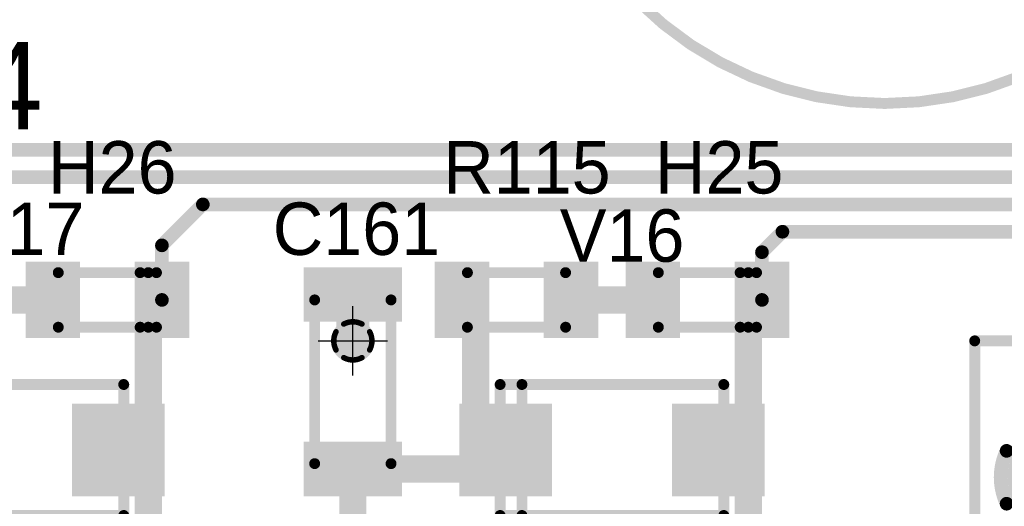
# Model space of a CAD drawing. Extents: x 74 to 326, y 70 to 232.
# Tile 20 of 138: x 120 to 138, y 104 to 113. Entities that reach past the tile are written whole.
import ezdxf

# ---------------------------------------------------------------- set-up
doc = ezdxf.new("R2010")
doc.units = 0
for name, color, linetype in [('Bottom', 2, 'CONTINUOUS'), ('Drill_Layer', 255, 'CONTINUOUS'), ('Gnd', 12, 'CONTINUOUS'), ('Pwr', 13, 'CONTINUOUS'), ('Top', 1, 'CONTINUOUS'), ('Top_Silk', 6, 'CONTINUOUS')]:
    doc.layers.add(name, color=color, linetype=linetype)

# ---------------------------------------------------------------- blocks, each defined once
blk = doc.blocks.new('Cross')
at = {"layer": 'Drill_Layer', "linetype": 'CONTINUOUS'}
for p, q in [((0, -12.7), (0, 12.7)), ((-12.7, 0), (12.7, 0))]:
    blk.add_line(p, q, dxfattribs=at)
blk = doc.blocks.new('UNIT_DISC')
at = {"linetype": 'CONTINUOUS', "const_width": 0.5}
blk.add_lwpolyline([(0.25, 0, 1), (-0.25, 0, 1)], format="xyb", close=True, dxfattribs=at)
blk = doc.blocks.new('SHAPE_EL_236_236_0_0_0_0')
at = {"xscale": 0.6, "yscale": 0.6, "zscale": 0.6}
blk.add_blockref('UNIT_DISC', (0, 0), dxfattribs=at)
blk = doc.blocks.new('SHAPE_TH45_314_236_39_0_0_0')
at = {"linetype": 'CONTINUOUS', "const_width": 0.1}
for points in [[(0.16647, 0.30788, 0.2530389), (-0.16647, 0.30788, 0.2530389)], [(-0.30788, 0.16647, 0.2530389), (-0.30788, -0.16647, 0.2530389)], [(0.30788, -0.16647, 0.2530389), (0.30788, 0.16647, 0.2530389)], [(-0.16647, -0.30788, 0.2530389), (0.16647, -0.30788, 0.2530389)]]:
    blk.add_lwpolyline(points, format="xyb", dxfattribs=at)
at = {"xscale": 0.1, "yscale": 0.1, "zscale": 0.1}
for p in [(-0.30788, 0.16647), (-0.16647, 0.30788), (0.16647, 0.30788), (0.30788, 0.16647), (-0.30788, -0.16647), (0.30788, -0.16647), (-0.16647, -0.30788), (0.16647, -0.30788)]:
    blk.add_blockref('UNIT_DISC', p, dxfattribs=at)
blk = doc.blocks.new('SHAPE_EL_314_314_0_0_0_0')
at = {"xscale": 0.8, "yscale": 0.8, "zscale": 0.8}
blk.add_blockref('UNIT_DISC', (0, 0), dxfattribs=at)
blk = doc.blocks.new('v030649')
at = {"layer": 'Bottom'}
blk.add_blockref('SHAPE_EL_236_236_0_0_0_0', (0, 0), dxfattribs=at)
at = {"layer": 'Gnd'}
blk.add_blockref('SHAPE_TH45_314_236_39_0_0_0', (0, 0), dxfattribs=at)
at = {"layer": 'Pwr'}
blk.add_blockref('SHAPE_EL_314_314_0_0_0_0', (0, 0), dxfattribs=at)
at = {"layer": 'Top'}
blk.add_blockref('SHAPE_EL_236_236_0_0_0_0', (0, 0), dxfattribs=at)
blk = doc.blocks.new('0805LED_10596')
at = {"layer": 'Top_Silk', "linetype": 'CONTINUOUS', "const_width": 0.2}
for points in [[(132.1, 108.5), (132.1, 107.5)], [(133.9, 108.5), (132.1, 108.5)], [(133.6, 108.5), (133.6, 107.5)], [(133.75, 108.5), (133.75, 107.5)], [(133.9, 108.5), (133.9, 107.5)], [(132.1, 107.5), (133.9, 107.5)]]:
    blk.add_lwpolyline(points, dxfattribs=at)
at = {"layer": 'Top_Silk', "xscale": 0.2, "yscale": 0.2, "zscale": 0.2}
for p in [(132.1, 108.5), (132.1, 108.5), (133.6, 108.5), (133.75, 108.5), (133.9, 108.5), (133.9, 108.5), (132.1, 107.5), (132.1, 107.5), (133.6, 107.5), (133.75, 107.5), (133.9, 107.5), (133.9, 107.5)]:
    blk.add_blockref('UNIT_DISC', p, dxfattribs=at)
blk = doc.blocks.new('SHAPE_SQ_393_551_0_0_0_0')
blk.add_solid([(-0.5, -0.7), (0.5, -0.7), (-0.5, 0.7), (0.5, 0.7)])
blk = doc.blocks.new('SHAPE_EL_196_196_0_0_0_0')
at = {"xscale": 0.5, "yscale": 0.5, "zscale": 0.5}
blk.add_blockref('UNIT_DISC', (0, 0), dxfattribs=at)
blk = doc.blocks.new('w1000h1400368')
at = {"layer": 'Gnd'}
blk.add_blockref('SHAPE_EL_196_196_0_0_0_0', (0, 0), dxfattribs=at)
at = {"layer": 'Pwr'}
blk.add_blockref('SHAPE_EL_196_196_0_0_0_0', (0, 0), dxfattribs=at)
at = {"layer": 'Top'}
blk.add_blockref('SHAPE_SQ_393_551_0_0_0_0', (0, 0), dxfattribs=at)
blk = doc.blocks.new('w1000h1400387')
at = {"layer": 'Gnd'}
blk.add_blockref('SHAPE_EL_196_196_0_0_0_0', (0, 0), dxfattribs=at)
at = {"layer": 'Pwr'}
blk.add_blockref('SHAPE_EL_196_196_0_0_0_0', (0, 0), dxfattribs=at)
at = {"layer": 'Top'}
blk.add_blockref('SHAPE_SQ_393_551_0_0_0_0', (0, 0), dxfattribs=at)
blk = doc.blocks.new('H25')
for name, p in [('w1000h1400368', (132, 108)), ('w1000h1400387', (134, 108)), ('0805LED_10596', (0, 0))]:
    blk.add_blockref(name, p)
at = {"layer": 'Top_Silk'}
blk.add_text('H25', height=0.96, dxfattribs=at).set_placement((132.0375, 109.95))
blk = doc.blocks.new('1206_15362')
at = {"layer": 'Top_Silk', "linetype": 'CONTINUOUS', "const_width": 0.2}
for points in [[(127.2, 108), (125.8, 108)], [(125.8, 108), (125.8, 105)], [(127.2, 105), (127.2, 108)], [(125.8, 105), (127.2, 105)]]:
    blk.add_lwpolyline(points, dxfattribs=at)
at = {"layer": 'Top_Silk', "xscale": 0.2, "yscale": 0.2, "zscale": 0.2}
for p in [(125.8, 108), (125.8, 108), (127.2, 108), (127.2, 108), (125.8, 105), (125.8, 105), (127.2, 105), (127.2, 105)]:
    blk.add_blockref('UNIT_DISC', p, dxfattribs=at)
blk = doc.blocks.new('SHAPE_SQ_393_708_0_0_0_0')
blk.add_solid([(-0.5, -0.9), (0.5, -0.9), (-0.5, 0.9), (0.5, 0.9)])
blk = doc.blocks.new('w1000h180049')
at = {"layer": 'Gnd'}
blk.add_blockref('SHAPE_EL_196_196_0_0_0_0', (0, 0), dxfattribs=at)
at = {"layer": 'Pwr'}
blk.add_blockref('SHAPE_EL_196_196_0_0_0_0', (0, 0), dxfattribs=at)
at = {"layer": 'Top'}
blk.add_blockref('SHAPE_SQ_393_708_0_0_0_0', (0, 0), dxfattribs=at)
blk = doc.blocks.new('w1000h1800139')
at = {"layer": 'Gnd'}
blk.add_blockref('SHAPE_EL_196_196_0_0_0_0', (0, 0), dxfattribs=at)
at = {"layer": 'Pwr'}
blk.add_blockref('SHAPE_EL_196_196_0_0_0_0', (0, 0), dxfattribs=at)
at = {"layer": 'Top'}
blk.add_blockref('SHAPE_SQ_393_708_0_0_0_0', (0, 0), dxfattribs=at)
blk = doc.blocks.new('C161')
at = {"rotation": 270}
for name, p in [('w1000h180049', (126.5, 108.1)), ('w1000h1800139', (126.5, 104.9))]:
    blk.add_blockref(name, p, dxfattribs=at)
blk.add_blockref('1206_15362', (0, 0))
at = {"layer": 'Top_Silk'}
blk.add_text('C161', height=0.96, dxfattribs=at).set_placement((125.03125, 108.825))
blk = doc.blocks.new('TO_220IGO_L78ABV_15454')
at = {"layer": 'Top_Silk', "linetype": 'CONTINUOUS', "const_width": 0.2}
for points in [[(142.3, 107.25), (137.9, 107.25)], [(137.9, 97.25), (137.9, 107.25)], [(141.3, 97.25), (141.3, 107.25)], [(142.3, 97.25), (142.3, 107.25)], [(137.9, 97.25), (142.3, 97.25)]]:
    blk.add_lwpolyline(points, dxfattribs=at)
at = {"layer": 'Top_Silk', "xscale": 0.2, "yscale": 0.2, "zscale": 0.2}
for p in [(137.9, 107.25), (137.9, 107.25), (141.3, 107.25), (142.3, 107.25), (142.3, 107.25), (137.9, 97.25), (137.9, 97.25), (141.3, 97.25), (142.3, 97.25), (142.3, 97.25)]:
    blk.add_blockref('UNIT_DISC', p, dxfattribs=at)
at = {"layer": 'Top_Silk'}
for s, p in [('I', (138.9375, 104.84375)), ('G', (138.9375, 102.5625)), ('O', (138.9375, 100.07811))]:
    blk.add_text(s, height=0.8, rotation=270, dxfattribs=at).set_placement(p)
blk = doc.blocks.new('SHAPE_EL_787_787_0_0_0_0')
at = {"xscale": 2, "yscale": 2, "zscale": 2}
blk.add_blockref('UNIT_DISC', (0, 0), dxfattribs=at)
blk = doc.blocks.new('SHAPE_EL_669_669_0_0_0_0')
at = {"xscale": 1.7, "yscale": 1.7, "zscale": 1.7}
blk.add_blockref('UNIT_DISC', (0, 0), dxfattribs=at)
blk = doc.blocks.new('SHAPE_TH45_984_787_196_0_0_0')
at = {"linetype": 'CONTINUOUS', "const_width": 0.25}
for points in [[(0.48432, 1.01541, 0.2262769), (-0.48432, 1.01541, 0.2262769)], [(-1.01541, 0.48432, 0.2262769), (-1.01541, -0.48432, 0.2262769)], [(1.01541, -0.48432, 0.2262769), (1.01541, 0.48432, 0.2262769)], [(-0.48432, -1.01541, 0.2262769), (0.48432, -1.01541, 0.2262769)]]:
    blk.add_lwpolyline(points, format="xyb", dxfattribs=at)
at = {"xscale": 0.25, "yscale": 0.25, "zscale": 0.25}
for p in [(-0.48432, 1.01541), (0.48432, 1.01541), (-1.01541, 0.48432), (1.01541, 0.48432), (-1.01541, -0.48432), (1.01541, -0.48432), (-0.48432, -1.01541), (0.48432, -1.01541)]:
    blk.add_blockref('UNIT_DISC', p, dxfattribs=at)
blk = doc.blocks.new('c2000h1200139')
at = {"layer": 'Bottom'}
blk.add_blockref('SHAPE_EL_787_787_0_0_0_0', (0, 0), dxfattribs=at)
at = {"layer": 'Gnd'}
blk.add_blockref('SHAPE_EL_669_669_0_0_0_0', (0, 0), dxfattribs=at)
at = {"layer": 'Pwr'}
blk.add_blockref('SHAPE_TH45_984_787_196_0_0_0', (0, 0), dxfattribs=at)
at = {"layer": 'Top'}
blk.add_blockref('SHAPE_EL_787_787_0_0_0_0', (0, 0), dxfattribs=at)
blk = doc.blocks.new('c2000h1200350')
at = {"layer": 'Bottom'}
blk.add_blockref('SHAPE_EL_787_787_0_0_0_0', (0, 0), dxfattribs=at)
at = {"layer": 'Gnd'}
blk.add_blockref('SHAPE_EL_669_669_0_0_0_0', (0, 0), dxfattribs=at)
at = {"layer": 'Pwr'}
blk.add_blockref('SHAPE_TH45_984_787_196_0_0_0', (0, 0), dxfattribs=at)
at = {"layer": 'Top'}
blk.add_blockref('SHAPE_EL_787_787_0_0_0_0', (0, 0), dxfattribs=at)
blk = doc.blocks.new('c2000h120049')
at = {"layer": 'Bottom'}
blk.add_blockref('SHAPE_EL_787_787_0_0_0_0', (0, 0), dxfattribs=at)
at = {"layer": 'Gnd'}
blk.add_blockref('SHAPE_TH45_984_787_196_0_0_0', (0, 0), dxfattribs=at)
at = {"layer": 'Pwr'}
blk.add_blockref('SHAPE_EL_669_669_0_0_0_0', (0, 0), dxfattribs=at)
at = {"layer": 'Top'}
blk.add_blockref('SHAPE_EL_787_787_0_0_0_0', (0, 0), dxfattribs=at)
blk = doc.blocks.new('SHAPE_SQ_196_196_0_0_0_0')
blk.add_solid([(-0.25, -0.25), (0.25, -0.25), (-0.25, 0.25), (0.25, 0.25)])
blk = doc.blocks.new('w500h50049')
at = {"layer": 'Gnd'}
blk.add_blockref('SHAPE_EL_196_196_0_0_0_0', (0, 0), dxfattribs=at)
at = {"layer": 'Pwr'}
blk.add_blockref('SHAPE_EL_196_196_0_0_0_0', (0, 0), dxfattribs=at)
at = {"layer": 'Top'}
blk.add_blockref('SHAPE_SQ_196_196_0_0_0_0', (0, 0), dxfattribs=at)
blk = doc.blocks.new('U4')
blk.add_blockref('TO_220IGO_L78ABV_15454', (0, 0))
for name, p, rotation in [('c2000h1200139', (139.5, 104.75), 180), ('c2000h120049', (139.5, 102.25), 180), ('w500h50049', (139.75, 102.25), 270), ('c2000h1200350', (139.5, 99.75), 180)]:
    blk.add_blockref(name, p, dxfattribs=dict(rotation=rotation))
at = {"layer": 'Top_Silk'}
blk.add_text('U4', height=0.96, rotation=270, dxfattribs=at).set_placement((138.825, 103))
blk = doc.blocks.new('0805LED_18032')
at = {"layer": 'Top_Silk', "linetype": 'CONTINUOUS', "const_width": 0.2}
for points in [[(121.1, 108.5), (121.1, 107.5)], [(122.9, 108.5), (121.1, 108.5)], [(122.6, 108.5), (122.6, 107.5)], [(122.75, 108.5), (122.75, 107.5)], [(122.9, 108.5), (122.9, 107.5)], [(121.1, 107.5), (122.9, 107.5)]]:
    blk.add_lwpolyline(points, dxfattribs=at)
at = {"layer": 'Top_Silk', "xscale": 0.2, "yscale": 0.2, "zscale": 0.2}
for p in [(121.1, 108.5), (121.1, 108.5), (122.6, 108.5), (122.75, 108.5), (122.9, 108.5), (122.9, 108.5), (121.1, 107.5), (121.1, 107.5), (122.6, 107.5), (122.75, 107.5), (122.9, 107.5), (122.9, 107.5)]:
    blk.add_blockref('UNIT_DISC', p, dxfattribs=at)
blk = doc.blocks.new('w1000h1400273')
at = {"layer": 'Gnd'}
blk.add_blockref('SHAPE_EL_196_196_0_0_0_0', (0, 0), dxfattribs=at)
at = {"layer": 'Pwr'}
blk.add_blockref('SHAPE_EL_196_196_0_0_0_0', (0, 0), dxfattribs=at)
at = {"layer": 'Top'}
blk.add_blockref('SHAPE_SQ_393_551_0_0_0_0', (0, 0), dxfattribs=at)
blk = doc.blocks.new('w1000h1400382')
at = {"layer": 'Gnd'}
blk.add_blockref('SHAPE_EL_196_196_0_0_0_0', (0, 0), dxfattribs=at)
at = {"layer": 'Pwr'}
blk.add_blockref('SHAPE_EL_196_196_0_0_0_0', (0, 0), dxfattribs=at)
at = {"layer": 'Top'}
blk.add_blockref('SHAPE_SQ_393_551_0_0_0_0', (0, 0), dxfattribs=at)
blk = doc.blocks.new('H26')
for name, p in [('w1000h1400273', (121, 108)), ('w1000h1400382', (123, 108)), ('0805LED_18032', (0, 0))]:
    blk.add_blockref(name, p)
at = {"layer": 'Top_Silk'}
blk.add_text('H26', height=0.96, dxfattribs=at).set_placement((120.9125, 109.95))
blk = doc.blocks.new('0805_18239')
at = {"layer": 'Top_Silk', "linetype": 'CONTINUOUS', "const_width": 0.2}
for points in [[(128.6, 107.5), (128.6, 108.5)], [(130.4, 108.5), (128.6, 108.5)], [(130.4, 107.5), (130.4, 108.5)], [(128.6, 107.5), (130.4, 107.5)]]:
    blk.add_lwpolyline(points, dxfattribs=at)
at = {"layer": 'Top_Silk', "xscale": 0.2, "yscale": 0.2, "zscale": 0.2}
for p in [(128.6, 108.5), (128.6, 108.5), (130.4, 108.5), (130.4, 108.5), (128.6, 107.5), (128.6, 107.5), (130.4, 107.5), (130.4, 107.5)]:
    blk.add_blockref('UNIT_DISC', p, dxfattribs=at)
blk = doc.blocks.new('w1000h1400139')
at = {"layer": 'Gnd'}
blk.add_blockref('SHAPE_EL_196_196_0_0_0_0', (0, 0), dxfattribs=at)
at = {"layer": 'Pwr'}
blk.add_blockref('SHAPE_EL_196_196_0_0_0_0', (0, 0), dxfattribs=at)
at = {"layer": 'Top'}
blk.add_blockref('SHAPE_SQ_393_551_0_0_0_0', (0, 0), dxfattribs=at)
blk = doc.blocks.new('R115')
at = {"rotation": 180}
for name, p in [('w1000h1400139', (128.5, 108)), ('w1000h1400368', (130.5, 108))]:
    blk.add_blockref(name, p, dxfattribs=at)
blk.add_blockref('0805_18239', (0, 0))
at = {"layer": 'Top_Silk'}
blk.add_text('R115', height=0.96, dxfattribs=at).set_placement((128.15625, 109.95))
blk = doc.blocks.new('SMA_18019')
at = {"layer": 'Top_Silk', "linetype": 'CONTINUOUS', "const_width": 0.2}
for points in [[(118.2, 106.45), (118.2, 104.05)], [(118.2, 106.45), (122.3, 106.45)], [(118.6, 106.45), (118.6, 104.05)], [(122.3, 106.45), (122.3, 104.05)], [(118.2, 104.05), (122.3, 104.05)]]:
    blk.add_lwpolyline(points, dxfattribs=at)
at = {"layer": 'Top_Silk', "xscale": 0.2, "yscale": 0.2, "zscale": 0.2}
for p in [(118.2, 106.45), (118.2, 106.45), (118.6, 106.45), (122.3, 106.45), (122.3, 106.45), (118.2, 104.05), (118.2, 104.05), (118.6, 104.05), (122.3, 104.05), (122.3, 104.05)]:
    blk.add_blockref('UNIT_DISC', p, dxfattribs=at)
blk = doc.blocks.new('SHAPE_SQ_669_669_0_0_0_0')
blk.add_solid([(-0.85, -0.85), (0.85, -0.85), (-0.85, 0.85), (0.85, 0.85)])
blk = doc.blocks.new('w1700h1700139')
at = {"layer": 'Gnd'}
blk.add_blockref('SHAPE_EL_196_196_0_0_0_0', (0, 0), dxfattribs=at)
at = {"layer": 'Pwr'}
blk.add_blockref('SHAPE_EL_196_196_0_0_0_0', (0, 0), dxfattribs=at)
at = {"layer": 'Top'}
blk.add_blockref('SHAPE_SQ_669_669_0_0_0_0', (0, 0), dxfattribs=at)
blk = doc.blocks.new('w1700h1700382')
at = {"layer": 'Gnd'}
blk.add_blockref('SHAPE_EL_196_196_0_0_0_0', (0, 0), dxfattribs=at)
at = {"layer": 'Pwr'}
blk.add_blockref('SHAPE_EL_196_196_0_0_0_0', (0, 0), dxfattribs=at)
at = {"layer": 'Top'}
blk.add_blockref('SHAPE_SQ_669_669_0_0_0_0', (0, 0), dxfattribs=at)
blk = doc.blocks.new('V17')
for name, p in [('SMA_18019', (0, 0)), ('w1700h1700139', (118.3, 105.25)), ('w1700h1700382', (122.2, 105.25))]:
    blk.add_blockref(name, p)
at = {"layer": 'Top_Silk'}
blk.add_text('V17', height=0.96, dxfattribs=at).set_placement((119.29375, 108.825))
blk = doc.blocks.new('SMA_18196')
at = {"layer": 'Top_Silk', "linetype": 'CONTINUOUS', "const_width": 0.2}
for points in [[(129.2, 106.45), (129.2, 104.05)], [(129.2, 106.45), (133.3, 106.45)], [(129.6, 106.45), (129.6, 104.05)], [(133.3, 106.45), (133.3, 104.05)], [(129.2, 104.05), (133.3, 104.05)]]:
    blk.add_lwpolyline(points, dxfattribs=at)
at = {"layer": 'Top_Silk', "xscale": 0.2, "yscale": 0.2, "zscale": 0.2}
for p in [(129.2, 106.45), (129.2, 106.45), (129.6, 106.45), (133.3, 106.45), (133.3, 106.45), (129.2, 104.05), (129.2, 104.05), (129.6, 104.05), (133.3, 104.05), (133.3, 104.05)]:
    blk.add_blockref('UNIT_DISC', p, dxfattribs=at)
blk = doc.blocks.new('w1700h1700387')
at = {"layer": 'Gnd'}
blk.add_blockref('SHAPE_EL_196_196_0_0_0_0', (0, 0), dxfattribs=at)
at = {"layer": 'Pwr'}
blk.add_blockref('SHAPE_EL_196_196_0_0_0_0', (0, 0), dxfattribs=at)
at = {"layer": 'Top'}
blk.add_blockref('SHAPE_SQ_669_669_0_0_0_0', (0, 0), dxfattribs=at)
blk = doc.blocks.new('V16')
for name, p in [('SMA_18196', (0, 0)), ('w1700h1700139', (129.3, 105.25)), ('w1700h1700387', (133.2, 105.25))]:
    blk.add_blockref(name, p)
at = {"layer": 'Top_Silk'}
blk.add_text('V16', height=0.96, dxfattribs=at).set_placement((130.29375, 108.7))
blk = doc.blocks.new('C13V_20804')
at = {"layer": 'Top_Silk', "linetype": 'CONTINUOUS', "const_width": 0.2}
blk.add_lwpolyline([(136.25, 111.6, 1), (136.25, 124.4, 1)], format="xyb", close=True, dxfattribs=at)
for points in [[(138.75, 116), (138.75, 115)], [(139.25, 115.5), (138.25, 115.5)]]:
    blk.add_lwpolyline(points, dxfattribs=at)
at = {"layer": 'Top_Silk', "xscale": 0.2, "yscale": 0.2, "zscale": 0.2}
for p in [(138.75, 116), (138.25, 115.5), (139.25, 115.5), (138.75, 115)]:
    blk.add_blockref('UNIT_DISC', p, dxfattribs=at)
blk = doc.blocks.new('SHAPE_EL_590_590_0_0_0_0')
at = {"xscale": 1.5, "yscale": 1.5, "zscale": 1.5}
blk.add_blockref('UNIT_DISC', (0, 0), dxfattribs=at)
blk = doc.blocks.new('SHAPE_EL_511_511_0_0_0_0')
at = {"xscale": 1.3, "yscale": 1.3, "zscale": 1.3}
blk.add_blockref('UNIT_DISC', (0, 0), dxfattribs=at)
blk = doc.blocks.new('SHAPE_TH45_787_590_98_0_0_0')
at = {"linetype": 'CONTINUOUS', "const_width": 0.25}
for points in [[(0.41617, 0.76969, 0.2530389), (-0.41617, 0.76969, 0.2530389)], [(-0.76969, 0.41617, 0.2530389), (-0.76969, -0.41617, 0.2530389)], [(0.76969, -0.41617, 0.2530389), (0.76969, 0.41617, 0.2530389)], [(-0.41617, -0.76969, 0.2530389), (0.41617, -0.76969, 0.2530389)]]:
    blk.add_lwpolyline(points, format="xyb", dxfattribs=at)
at = {"xscale": 0.25, "yscale": 0.25, "zscale": 0.25}
for p in [(-0.41617, 0.76969), (0.41617, 0.76969), (-0.76969, 0.41617), (0.76969, 0.41617), (-0.76969, -0.41617), (0.76969, -0.41617), (-0.41617, -0.76969), (0.41617, -0.76969)]:
    blk.add_blockref('UNIT_DISC', p, dxfattribs=at)
blk = doc.blocks.new('c1500h800139')
at = {"layer": 'Bottom'}
blk.add_blockref('SHAPE_EL_590_590_0_0_0_0', (0, 0), dxfattribs=at)
at = {"layer": 'Gnd'}
blk.add_blockref('SHAPE_EL_511_511_0_0_0_0', (0, 0), dxfattribs=at)
at = {"layer": 'Pwr'}
blk.add_blockref('SHAPE_TH45_787_590_98_0_0_0', (0, 0), dxfattribs=at)
at = {"layer": 'Top'}
blk.add_blockref('SHAPE_EL_590_590_0_0_0_0', (0, 0), dxfattribs=at)
blk = doc.blocks.new('c1500h80049')
at = {"layer": 'Bottom'}
blk.add_blockref('SHAPE_EL_590_590_0_0_0_0', (0, 0), dxfattribs=at)
at = {"layer": 'Gnd'}
blk.add_blockref('SHAPE_TH45_787_590_98_0_0_0', (0, 0), dxfattribs=at)
at = {"layer": 'Pwr'}
blk.add_blockref('SHAPE_EL_511_511_0_0_0_0', (0, 0), dxfattribs=at)
at = {"layer": 'Top'}
blk.add_blockref('SHAPE_EL_590_590_0_0_0_0', (0, 0), dxfattribs=at)
blk = doc.blocks.new('C68')
blk.add_blockref('C13V_20804', (0, 0))
at = {"rotation": 90}
for name, p in [('c1500h80049', (136.25, 120.5)), ('c1500h800139', (136.25, 115.5))]:
    blk.add_blockref(name, p, dxfattribs=at)
at = {"layer": 'Top_Silk'}
blk.add_text('C68', height=0.96, dxfattribs=at).set_placement((139.2875, 110.575))
blk = doc.blocks.new('L4')
at = {"layer": 'Top_Silk'}
blk.add_text('L4', height=1.6, dxfattribs=at).set_placement((118.4375, 111.125))

msp = doc.modelspace()

# ---------------------------------------------------------------- linework, layer by layer
at = {"layer": 'Top', "linetype": 'CONTINUOUS'}
for points, const_width in [([(104.25, 110.75), (151.25, 110.75)], 0.25), ([(113.25, 110.25), (152.25, 110.25)], 0.25), ([(123.75, 109.75), (123, 109)], 0.25), ([(153, 109.75), (123.75, 109.75)], 0.25), ([(134, 108.875), (134.375, 109.25)], 0.25), ([(134.375, 109.25), (153.75, 109.25)], 0.25), ([(123, 109), (123, 108)], 0.25), ([(134, 108), (134, 108.875)], 0.25), ([(126.5, 108.1), (126.5, 107.25)], 0.6), ([(121, 108), (119.5, 108)], 0.5), ([(123, 108), (122.75, 108)], 0.5), ([(122.75, 108), (122.75, 105.25)], 0.5), ([(128.5, 108), (128.75, 108)], 0.5), ([(128.75, 108), (128.75, 105.25)], 0.5), ([(130.5, 108), (132, 108)], 0.5), ([(133.75, 108), (134, 108)], 0.5), ([(133.75, 105.25), (133.75, 108)], 0.5), ([(122.75, 105.25), (122.2, 105.25)], 0.5), ([(122.75, 102.14), (122.75, 105.25)], 0.5), ([(128.75, 105.25), (129.3, 105.25)], 0.5), ([(129.3, 104.9), (129.3, 105.25)], 0.5), ([(133.75, 105.25), (133.2, 105.25)], 0.5), ([(133.75, 102.14), (133.75, 105.25)], 0.5), ([(126.5, 104.9), (126.5, 102.14)], 0.5), ([(126.5, 104.9), (129.3, 104.9)], 0.5)]:
    msp.add_lwpolyline(points, dxfattribs=dict(at, const_width=const_width))

# ---------------------------------------------------------------- block references
for name, p in [('L4', (0, 0)), ('C68', (0, 0)), ('H26', (0, 0)), ('R115', (0, 0)), ('H25', (0, 0)), ('V17', (0, 0)), ('C161', (0, 0)), ('V16', (0, 0)), ('v030649', (126.5, 107.25)), ('U4', (0, 0))]:
    msp.add_blockref(name, p)
at = {"layer": 'Drill_Layer', "xscale": 0.05, "yscale": 0.05, "zscale": 0.05}
msp.add_blockref('Cross', (126.5, 107.25), dxfattribs=at)
at = {"layer": 'Top'}
for p, xscale, yscale, zscale in [((123.75, 109.75), 0.25, 0.25, 0.25), ((123.75, 109.75), 0.25, 0.25, 0.25), ((134.375, 109.25), 0.25, 0.25, 0.25), ((134.375, 109.25), 0.25, 0.25, 0.25), ((123, 109), 0.25, 0.25, 0.25), ((123, 109), 0.25, 0.25, 0.25), ((134, 108.875), 0.25, 0.25, 0.25), ((134, 108.875), 0.25, 0.25, 0.25), ((126.5, 108.1), 0.6, 0.6, 0.6), ((121, 108), 0.5, 0.5, 0.5), ((122.75, 108), 0.5, 0.5, 0.5), ((122.75, 108), 0.5, 0.5, 0.5), ((123, 108), 0.5, 0.5, 0.5), ((123, 108), 0.25, 0.25, 0.25), ((128.5, 108), 0.5, 0.5, 0.5), ((128.75, 108), 0.5, 0.5, 0.5), ((128.75, 108), 0.5, 0.5, 0.5), ((130.5, 108), 0.5, 0.5, 0.5), ((132, 108), 0.5, 0.5, 0.5), ((133.75, 108), 0.5, 0.5, 0.5), ((133.75, 108), 0.5, 0.5, 0.5), ((134, 108), 0.5, 0.5, 0.5), ((134, 108), 0.25, 0.25, 0.25), ((126.5, 107.25), 0.6, 0.6, 0.6), ((122.2, 105.25), 0.5, 0.5, 0.5), ((122.75, 105.25), 0.5, 0.5, 0.5), ((122.75, 105.25), 0.5, 0.5, 0.5), ((122.75, 105.25), 0.5, 0.5, 0.5), ((128.75, 105.25), 0.5, 0.5, 0.5), ((128.75, 105.25), 0.5, 0.5, 0.5), ((129.3, 105.25), 0.5, 0.5, 0.5), ((129.3, 105.25), 0.5, 0.5, 0.5), ((133.2, 105.25), 0.5, 0.5, 0.5), ((133.75, 105.25), 0.5, 0.5, 0.5), ((133.75, 105.25), 0.5, 0.5, 0.5), ((133.75, 105.25), 0.5, 0.5, 0.5), ((126.5, 104.9), 0.5, 0.5, 0.5), ((126.5, 104.9), 0.5, 0.5, 0.5), ((129.3, 104.9), 0.5, 0.5, 0.5), ((129.3, 104.9), 0.5, 0.5, 0.5)]:
    msp.add_blockref('UNIT_DISC', p, dxfattribs=dict(at, xscale=xscale, yscale=yscale, zscale=zscale))

doc.saveas('drawing.dxf')
